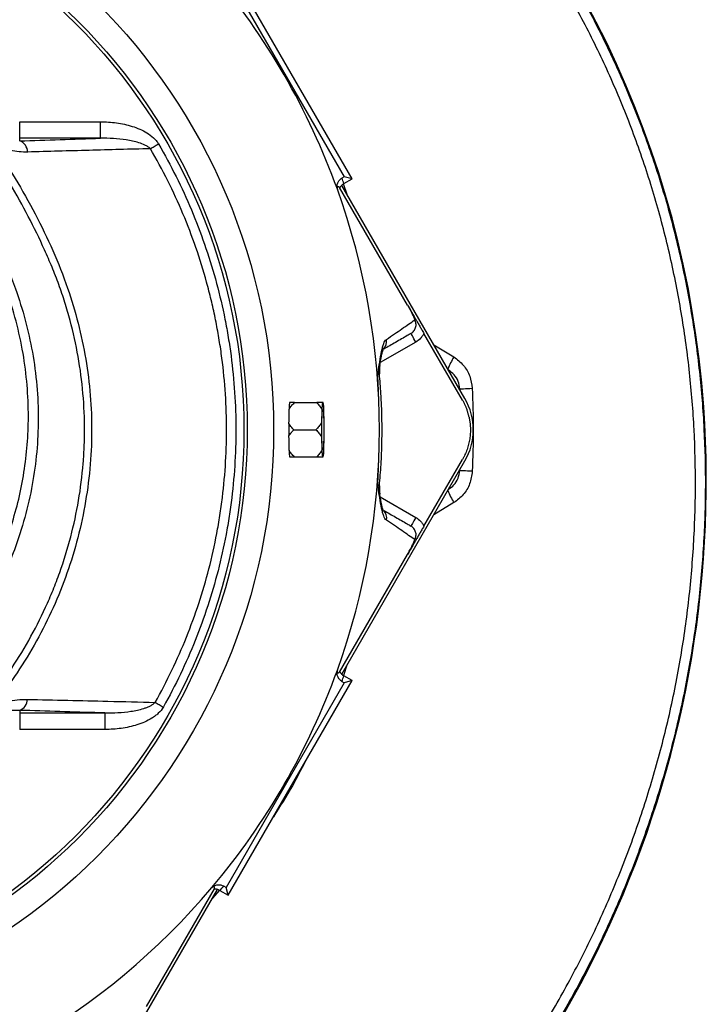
# Model space of a CAD drawing. Header units: millimetres. Extents: x 1733 to 2921, y 1515 to 2969.
# Tile 12 of 13: x 2505 to 2921, y 2047 to 2644. Entities that reach past the tile are written whole.
import ezdxf

# ---------------------------------------------------------------- set-up
doc = ezdxf.new("R2010")
doc.units = ezdxf.units.MM
doc.header["$LTSCALE"] = 2

msp = doc.modelspace()

# ---------------------------------------------------------------- linework, layer by layer
at = {"color": 7, "linetype": 'Continuous', "lineweight": 25}
for p, q in [((2706.36, 2547.26), (2631.28, 2677.31)), ((2630.01, 2672.59), (2701.64, 2548.53)), ((2505.02, 2571.88), (2505.02, 2581.87)), ((2505.02, 2581.87), (2553.98, 2581.87)), ((2553.98, 2571.88), (2553.98, 2581.87)), ((2505.02, 2570.33), (2505.02, 2571.88)), ((2553.98, 2571.88), (2505.02, 2571.88)), ((2701.64, 2548.53), (2700.26, 2547.73)), ((2706.36, 2547.26), (2701.64, 2548.53)), ((2740.02, 2470.78), (2698.84, 2542.12)), ((2774.79, 2414.13), (2700.17, 2543.37)), ((2701.43, 2544.42), (2706.36, 2547.26)), ((2773.25, 2413.24), (2749.91, 2453.66)), ((2723.11, 2434.23), (2723.04, 2433.83)), ((2671.52, 2411.69), (2684.94, 2411.69)), ((2688.94, 2411.69), (2688.47, 2411.69)), ((2688.1, 2407.51), (2687.86, 2399.42)), ((2689.54, 2399.42), (2689.31, 2407.51)), ((2919.11, 2408.84), (2919.42, 2408.86)), ((2671.04, 2395.24), (2684.46, 2395.24)), ((2687.86, 2391.06), (2688.1, 2382.97)), ((2689.31, 2382.97), (2689.54, 2391.06)), ((2671.52, 2378.79), (2684.94, 2378.79)), ((2688.47, 2378.79), (2688.94, 2378.79)), ((2700.15, 2247.08), (2774.79, 2376.35)), ((2749.91, 2336.83), (2773.25, 2377.24)), ((2723.04, 2356.66), (2723.11, 2356.26)), ((2698.84, 2248.36), (2740.02, 2319.7)), ((2706.36, 2243.23), (2701.43, 2246.07)), ((2701.64, 2241.96), (2630.01, 2117.9)), ((2631.28, 2113.18), (2706.36, 2243.23)), ((2700.26, 2242.76), (2701.64, 2241.96)), ((2706.36, 2243.23), (2701.64, 2241.96)), ((2505.02, 2225.19), (2505.02, 2223.61)), ((2505.02, 2223.61), (2556.67, 2223.61)), ((2505.02, 2223.61), (2505.02, 2213.62)), ((2556.67, 2223.61), (2556.67, 2213.62)), ((2556.67, 2213.62), (2505.02, 2213.62)), ((2630.01, 2117.9), (2628.63, 2118.69)), ((2550.2, 1987.35), (2624.81, 2116.59)), ((2581.88, 2045.78), (2623.06, 2117.12)), ((2626.35, 2116.02), (2631.28, 2113.18)), ((2631.28, 2113.18), (2630.01, 2117.9))]:
    msp.add_line(p, q, dxfattribs=at)
at = {"color": 8, "linetype": 'Continuous', "lineweight": 25}
for p, q in [((2700.93, 2544.4), (2703.26, 2538.02)), ((2745.03, 2448.4), (2723.46, 2435.94)), ((2755.96, 2446.74), (2768.04, 2439.37)), ((2771.63, 2420.02), (2771.39, 2420.01)), ((2771.64, 2419.58), (2771.63, 2420.02)), ((2771.62, 2370.46), (2771.39, 2370.47)), ((2771.62, 2370.46), (2771.64, 2370.9)), ((2723.45, 2354.54), (2745.03, 2342.09)), ((2768.09, 2351.1), (2755.93, 2343.69)), ((2703.29, 2252.52), (2701.16, 2246.28)), ((2625.99, 2116.15), (2621.72, 2111.22))]:
    msp.add_line(p, q, dxfattribs=at)
at = {"color": 7, "linetype": 'Continuous', "lineweight": 25, "flags": 128}
for points in [[(2584.17, 2565.57), (2584.73, 2565.89), (2585.3, 2566.23), (2585.9, 2566.58), (2586.52, 2566.94), (2587.15, 2567.31), (2587.8, 2567.68), (2588.45, 2568.06), (2589.1, 2568.44)], [(2745.03, 2448.4), (2744.44, 2449.41), (2743.88, 2450.39), (2743.36, 2451.28), (2742.9, 2452.07), (2742.53, 2452.72), (2742.25, 2453.2), (2742.08, 2453.49), (2742.03, 2453.59)], [(2771.63, 2420.02), (2771.84, 2420.03), (2772.3, 2420.05), (2773, 2420.09), (2773.92, 2420.13), (2775.03, 2420.19), (2776.3, 2420.25), (2777.7, 2420.32), (2779.17, 2420.4)], [(2689.32, 2395.24), (2689.3, 2392.35), (2689.25, 2389.62), (2689.16, 2387.22), (2689.05, 2385.29), (2688.92, 2383.93), (2688.78, 2383.23), (2688.63, 2383.23), (2688.48, 2383.93), (2688.35, 2385.29), (2688.24, 2387.22), (2688.16, 2389.62), (2688.11, 2392.35), (2688.09, 2395.24), (2688.11, 2398.14), (2688.16, 2400.87), (2688.24, 2403.27), (2688.35, 2405.2), (2688.48, 2406.56), (2688.63, 2407.26), (2688.78, 2407.26), (2688.92, 2406.56), (2689.05, 2405.2), (2689.16, 2403.27), (2689.25, 2400.87), (2689.3, 2398.14), (2689.32, 2395.24)], [(2688.1, 2392.52), (2688.12, 2395.24), (2688.1, 2397.96)], [(2779.21, 2370.05), (2777.72, 2370.13), (2776.32, 2370.2), (2775.04, 2370.27), (2773.93, 2370.33), (2773, 2370.38), (2772.3, 2370.42), (2771.83, 2370.45), (2771.62, 2370.46)], [(2745.03, 2342.09), (2744.44, 2341.08), (2743.88, 2340.1), (2743.36, 2339.2), (2742.9, 2338.41), (2742.53, 2337.77), (2742.25, 2337.29), (2742.08, 2336.99), (2742.03, 2336.89)], [(2587.11, 2230.01), (2587.66, 2229.7), (2588.24, 2229.38), (2588.84, 2229.04), (2589.46, 2228.69), (2590.1, 2228.34), (2590.74, 2227.97), (2591.39, 2227.61), (2592.05, 2227.24)]]:
    msp.add_lwpolyline(points, dxfattribs=at)
at = {"color": 7, "linetype": 'Continuous', "lineweight": 25}
for radius in [365.99, 350, 348]:
    msp.add_circle((2292.89, 2395.24), radius, dxfattribs=at)
for centre, radius, start, end in [((2318.89, 2366.89), 601.69, 3.99802, 90.82379), ((2318.89, 2366.89), 602, 3.99802, 90.09518), ((2292.89, 2395.24), 430.02, 19.80958, 40.19042), ((2502.37, 2563.33), 7.48, 1.58236, 69.25768), ((2289.89, 2400.44), 436, 19.28222, 19.74411), ((2292.89, 2395.24), 430.02, 340.19042, 19.80958), ((2742.92, 2431.02), 20, 170.74177, 185.15183), ((2686.54, 2408.73), 18.29, 170.66554, 175.17649), ((2728.45, 2406.08), 40.37, 172.00497, 177.96363), ((2648.97, 2406.08), 40.37, 2.03579, 7.99561), ((2742.07, 2395.24), 37.78, 330, 30), ((2275, 2363.82), 645.69, 306.89075, 3.99802), ((2275, 2363.82), 646, 306.89075, 3.99802), ((3019.7, 2395.24), 331.86, 179.27817, 180.72183), ((2358.17, 2395.24), 331.4, 359.27716, 0.72284), ((2728.45, 2384.41), 40.37, 182.03637, 187.99503), ((2648.97, 2384.41), 40.37, 352.00439, 357.96421), ((2686.54, 2381.76), 18.29, 184.82351, 189.33446), ((2742.92, 2359.47), 20, 174.82591, 189.16019), ((2292.89, 2395.24), 430.02, 319.80958, 340.19042), ((2289.89, 2390.05), 436, 340.25589, 340.71778), ((2502.28, 2232), 7.34, 291.95907, 358.6031), ((2295.89, 2400.44), 436, 319.28222, 319.74411), ((2292.89, 2395.24), 430.02, 280.19042, 319.80958)]:
    msp.add_arc(centre, radius, start, end, dxfattribs=at)
at = {"color": 8, "linetype": 'Continuous', "lineweight": 25}
for centre, radius, start, end in [((2721.4, 2448.54), 5.94, 313.31114, 13.76643), ((2809.25, 2414.65), 48.06, 149.05007, 158.79003), ((2804.71, 2373.77), 43.07, 200.83442, 211.77084), ((2721.42, 2341.96), 5.93, 346.15746, 46.02228)]:
    msp.add_arc(centre, radius, start, end, dxfattribs=at)
at = {"color": 7, "linetype": 'Continuous', "lineweight": 25}
for centre, major_axis, start_param, end_param in [((2291.92, 2406.29), (-32.91, 375.03), 4.605361, 4.628595), ((2291.92, 2384.2), (32.91, 375.03), 4.796183, 4.819417)]:
    msp.add_ellipse(centre, major_axis=major_axis, ratio=0.999566, start_param=start_param, end_param=end_param, dxfattribs=at)
for points, knots in [([(2310.24, 2968.24), (2321.74, 2968.21), (2344.76, 2968.16), (2379.23, 2965.57), (2413.49, 2961.17), (2447.18, 2954.83), (2480.21, 2946.6), (2512.53, 2936.57), (2544.28, 2924.74), (2575.34, 2911.16), (2605.54, 2895.9), (2634.77, 2879.02), (2662.96, 2860.51), (2690.06, 2840.42), (2716.05, 2818.82), (2740.8, 2795.82), (2764.2, 2771.51), (2786.33, 2745.81), (2807.07, 2718.68), (2826.38, 2690.16), (2844.06, 2660.54), (2860.03, 2629.97), (2874.22, 2598.59), (2886.62, 2566.36), (2897.13, 2533.3), (2905.74, 2499.47), (2912.41, 2465.15), (2917.13, 2430.51), (2919.91, 2395.71), (2920.74, 2360.59), (2919.59, 2325.24), (2916.48, 2289.74), (2911.39, 2254.32), (2904.27, 2219.08), (2895.11, 2184.1), (2884.01, 2149.63), (2871.02, 2115.84), (2856.18, 2082.86), (2839.7, 2051.14), (2821.64, 2020.72), (2802.15, 1991.59), (2781.09, 1963.58), (2759.84, 1938.13), (2738.35, 1915.42), (2716.95, 1895.27), (2694.78, 1875.93), (2672.13, 1857.14), (2656.92, 1844.74), (2649.32, 1838.54)], [0, 0, 0, 0, 0.021971, 0.043978, 0.065986, 0.087956, 0.109442, 0.130995, 0.152583, 0.174172, 0.195727, 0.217214, 0.238636, 0.260125, 0.281648, 0.303173, 0.324663, 0.346087, 0.367949, 0.389884, 0.411855, 0.433826, 0.455761, 0.477624, 0.499784, 0.522014, 0.544283, 0.566555, 0.588793, 0.610958, 0.633641, 0.656342, 0.679025, 0.701981, 0.725009, 0.748075, 0.77114, 0.794168, 0.817124, 0.839416, 0.861741, 0.884065, 0.906357, 0.925053, 0.943765, 0.962508, 0.981265, 1, 1, 1, 1]), ([(2645.54, 1843.14), (2645.54, 1843.14), (2651.14, 1850.6), (2668.02, 1860.1), (2688.67, 1878.84), (2710.11, 1896.9), (2730.54, 1916.02), (2751.87, 1938.13), (2773.54, 1963.67), (2795.51, 1992.52), (2815.78, 2022.59), (2834.24, 2053.59), (2850.8, 2085.48), (2865.49, 2118.14), (2878.37, 2151.63), (2889.36, 2185.77), (2898.43, 2220.43), (2905.48, 2255.34), (2910.52, 2290.43), (2913.61, 2325.6), (2914.74, 2360.61), (2913.92, 2395.39), (2911.17, 2429.85), (2906.49, 2464.16), (2899.89, 2498.14), (2891.37, 2531.64), (2880.97, 2564.37), (2868.69, 2596.29), (2854.64, 2627.35), (2838.82, 2657.62), (2821.32, 2686.94), (2802.21, 2715.17), (2780.32, 2743.8), (2755.33, 2772.49), (2727.04, 2800.91), (2696.89, 2827.42), (2665.07, 2851.84), (2631.7, 2874.04), (2596.83, 2893.91), (2560.63, 2911.44), (2523.3, 2926.55), (2485.09, 2939.12), (2447.33, 2948.75), (2410.21, 2955.66), (2373.9, 2960.1), (2337.37, 2962.49), (2313, 2962.19), (2300.82, 2962.03)], [0, 0, 0, 0, 0.0000001, 0.0178929, 0.0358057, 0.0537055, 0.0715773, 0.0894358, 0.1125761, 0.135754, 0.158932, 0.1820724, 0.2048917, 0.2277829, 0.2507107, 0.2736386, 0.2965299, 0.3193494, 0.3418965, 0.3644611, 0.3870084, 0.4090303, 0.4311251, 0.4532539, 0.4753792, 0.4974656, 0.519482, 0.5411997, 0.5629888, 0.5848141, 0.6066392, 0.6284278, 0.6501452, 0.6756907, 0.701323, 0.7269837, 0.7526139, 0.7781575, 0.8037793, 0.8294887, 0.8552265, 0.8809336, 0.9065535, 0.9298929, 0.9532764, 0.9766602, 1, 1, 1, 1]), ([(2500.03, 2337.3), (2501.57, 2342.59), (2504.65, 2353.19), (2507.79, 2369.55), (2509.79, 2386.18), (2510.53, 2403.86), (2509.77, 2422.38), (2507.29, 2441.77), (2503.08, 2461.08), (2496.54, 2482.14), (2487.33, 2504.5), (2475.4, 2528.19), (2461.69, 2551.2), (2447.18, 2571.73), (2432.47, 2589.75), (2417.89, 2605.54), (2402.37, 2620.61), (2391.21, 2629.9), (2385.62, 2634.54)], [0, 0, 0, 0, 0.049163, 0.098327, 0.148545, 0.198762, 0.256365, 0.313971, 0.373236, 0.432505, 0.510301, 0.588127, 0.667778, 0.747427, 0.810116, 0.872806, 0.936405, 1, 1, 1, 1]), ([(2553.98, 2581.87), (2557.25, 2581.87), (2560.48, 2581.65), (2566.88, 2580.77), (2570.04, 2580.1), (2574.71, 2578.64), (2576.25, 2578.08), (2579.24, 2576.77), (2580.69, 2576.03), (2583.49, 2574.31), (2584.8, 2573.35), (2586.59, 2571.68), (2587.16, 2571.09), (2588.21, 2569.82), (2588.69, 2569.15), (2589.1, 2568.44)], [0, 0, 0, 0, 0.25, 0.25, 0.5, 0.5, 0.625, 0.625, 0.75, 0.75, 0.875, 0.875, 0.9375, 0.9375, 1, 1, 1, 1]), ([(2584.17, 2565.57), (2583.7, 2566.04), (2583.17, 2566.44), (2582.06, 2567.17), (2581.48, 2567.48), (2579.71, 2568.33), (2578.47, 2568.79), (2575.97, 2569.57), (2574.7, 2569.89), (2572.15, 2570.45), (2570.86, 2570.69), (2566.99, 2571.28), (2564.39, 2571.54), (2559.2, 2571.86), (2556.59, 2571.91), (2553.98, 2571.88)], [0, 0, 0, 0, 0.0625, 0.0625, 0.125, 0.125, 0.25, 0.25, 0.375, 0.375, 0.5, 0.5, 0.75, 0.75, 1, 1, 1, 1]), ([(2488.81, 2568.02), (2493.37, 2561.21), (2502.52, 2547.59), (2514.64, 2526.15), (2525.36, 2503.99), (2534.1, 2481.87), (2540.73, 2459.88), (2545.31, 2438.17), (2548.07, 2416.16), (2548.95, 2393.88), (2547.83, 2371.48), (2544.76, 2349.1), (2539.81, 2327.06), (2533.02, 2305.54), (2524.41, 2284.69), (2514.04, 2264.64), (2502.14, 2245.43), (2492.9, 2233.57), (2488.29, 2227.64)], [0, 0, 0, 0, 0.0669089, 0.1339666, 0.2009692, 0.2678027, 0.3279914, 0.3883953, 0.4487901, 0.5089666, 0.5702386, 0.6317399, 0.6932496, 0.7545331, 0.8157902, 0.8772669, 0.9387433, 1, 1, 1, 1]), ([(2509.85, 2563.54), (2506.37, 2563.44), (2502.86, 2563.74), (2498.46, 2564.65), (2497.57, 2564.86), (2495.8, 2565.33), (2494.91, 2565.6), (2492.26, 2566.49), (2490.52, 2567.2), (2488.81, 2568.02)], [0, 0, 0, 0, 0.5, 0.5, 0.625, 0.625, 0.75, 0.75, 1, 1, 1, 1]), ([(2589.1, 2568.44), (2596.67, 2555.46), (2603.3, 2542.14), (2614.79, 2514.86), (2619.64, 2500.9), (2625.56, 2479.48), (2627.3, 2472.25), (2629.58, 2461.29), (2630.28, 2457.62), (2631.56, 2450.23), (2632.14, 2446.51), (2634.74, 2427.97), (2635.83, 2413.15), (2636.09, 2383.51), (2635.27, 2368.7), (2633.02, 2350.19), (2632.51, 2346.49), (2631.37, 2339.09), (2630.73, 2335.39), (2628.65, 2324.33), (2627.03, 2317.04), (2621.47, 2295.41), (2616.86, 2281.32), (2605.82, 2253.79), (2599.4, 2240.35), (2592.05, 2227.24)], [0, 0, 0, 0, 0.125, 0.125, 0.25, 0.25, 0.3125, 0.3125, 0.34375, 0.34375, 0.375, 0.375, 0.5, 0.5, 0.625, 0.625, 0.65625, 0.65625, 0.6875, 0.6875, 0.75, 0.75, 0.875, 0.875, 1, 1, 1, 1]), ([(2485, 2230.33), (2494.64, 2242.1), (2503.12, 2254.53), (2514.18, 2274.13), (2517.59, 2280.82), (2522.29, 2291.09), (2523.78, 2294.56), (2525.92, 2299.82), (2526.61, 2301.58), (2527.96, 2305.13), (2528.62, 2306.91), (2531.81, 2315.86), (2534.03, 2323.08), (2537.83, 2337.63), (2539.42, 2344.97), (2541.94, 2359.75), (2542.87, 2367.2), (2543.79, 2378.46), (2544.01, 2382.23), (2544.22, 2387.91), (2544.27, 2389.81), (2544.32, 2393.61), (2544.33, 2395.51), (2544.25, 2405), (2543.84, 2412.54), (2542.37, 2427.51), (2541.31, 2434.94), (2538.53, 2449.68), (2536.83, 2457), (2533.78, 2467.9), (2532.68, 2471.52), (2530.33, 2478.74), (2529.07, 2482.33), (2526.4, 2489.43), (2525, 2492.94), (2522.04, 2499.89), (2520.51, 2503.34), (2515.78, 2513.61), (2512.44, 2520.36), (2501.84, 2540.31), (2494.02, 2553.22), (2485.42, 2565.72)], [0, 0, 0, 0, 0.125, 0.125, 0.1875, 0.1875, 0.21875, 0.21875, 0.234375, 0.234375, 0.25, 0.25, 0.3125, 0.3125, 0.375, 0.375, 0.4375, 0.4375, 0.46875, 0.46875, 0.484375, 0.484375, 0.5, 0.5, 0.5625, 0.5625, 0.625, 0.625, 0.6875, 0.6875, 0.71875, 0.71875, 0.75, 0.75, 0.78125, 0.78125, 0.8125, 0.8125, 0.875, 0.875, 1, 1, 1, 1]), ([(2584.17, 2565.57), (2571.81, 2565.24), (2559.43, 2564.9), (2534.65, 2564.23), (2522.24, 2563.89), (2509.85, 2563.54)], [0, 0, 0, 0, 0.5, 0.5, 1, 1, 1, 1]), ([(2587.11, 2230.01), (2594.33, 2242.87), (2600.63, 2256.05), (2611.47, 2283.04), (2616.01, 2296.86), (2621.48, 2318.06), (2623.08, 2325.21), (2625.13, 2336.05), (2625.76, 2339.69), (2626.89, 2346.94), (2627.39, 2350.57), (2629.61, 2368.72), (2630.44, 2383.25), (2630.22, 2412.31), (2629.18, 2426.85), (2626.67, 2445.04), (2626.1, 2448.68), (2624.86, 2455.94), (2624.18, 2459.56), (2622.69, 2466.78), (2621.89, 2470.38), (2620.17, 2477.54), (2619.26, 2481.09), (2614.4, 2498.78), (2609.61, 2512.61), (2601.08, 2532.87), (2598.01, 2539.55), (2591.41, 2552.73), (2587.9, 2559.21), (2584.17, 2565.57)], [0, 0, 0, 0, 0.125, 0.125, 0.25, 0.25, 0.3125, 0.3125, 0.34375, 0.34375, 0.375, 0.375, 0.5, 0.5, 0.625, 0.625, 0.65625, 0.65625, 0.6875, 0.6875, 0.71875, 0.71875, 0.75, 0.75, 0.875, 0.875, 0.9375, 0.9375, 1, 1, 1, 1]), ([(2697.46, 2540.98), (2697.38, 2541.29), (2697.32, 2541.61), (2697.26, 2542.26), (2697.25, 2542.59), (2697.29, 2543.25), (2697.34, 2543.57), (2697.49, 2544.21), (2697.59, 2544.52), (2697.84, 2545.13), (2697.99, 2545.42), (2698.33, 2545.97), (2698.53, 2546.24), (2699.18, 2546.98), (2699.69, 2547.4), (2700.26, 2547.73)], [0, 0, 0, 0, 0.125, 0.125, 0.25, 0.25, 0.375, 0.375, 0.5, 0.5, 0.625, 0.625, 0.75, 0.75, 1, 1, 1, 1]), ([(2698.84, 2542.12), (2698.77, 2542.17), (2698.64, 2542.27), (2698.46, 2542.38), (2698.28, 2542.47), (2698.11, 2542.52), (2697.93, 2542.55), (2697.74, 2542.52), (2697.56, 2542.41), (2697.45, 2542.24), (2697.39, 2542.07), (2697.37, 2541.87), (2697.36, 2541.71), (2697.37, 2541.54), (2697.38, 2541.41), (2697.4, 2541.28), (2697.43, 2541.14), (2697.48, 2540.97), (2697.54, 2540.76), (2697.59, 2540.59), (2697.61, 2540.5)], [0, 0, 0, 0, 0.113205, 0.219749, 0.319633, 0.412856, 0.499419, 0.634702, 0.749387, 0.817224, 0.87464, 0.908589, 0.937362, 0.954406, 0.968752, 0.975062, 0.981332, 0.987573, 0.993792, 1, 1, 1, 1]), ([(2701.43, 2544.42), (2700.91, 2544.11), (2700.44, 2543.74), (2699.83, 2543.08), (2699.64, 2542.84), (2699.3, 2542.34), (2699.15, 2542.08), (2699.02, 2541.81)], [0, 0, 0, 0, 0.5, 0.5, 0.75, 0.75, 1, 1, 1, 1]), ([(2740.02, 2470.78), (2740.51, 2469.94), (2740.97, 2469.11), (2741.83, 2467.47), (2742.23, 2466.69), (2742.94, 2465.2), (2743.27, 2464.48), (2743.72, 2463.46), (2743.86, 2463.12), (2744.13, 2462.47), (2744.26, 2462.14), (2744.39, 2461.82)], [0, 0, 0, 0, 0.25, 0.25, 0.5, 0.5, 0.75, 0.75, 0.875, 0.875, 1, 1, 1, 1]), ([(2740.02, 2470.78), (2740.46, 2470.03), (2740.89, 2469.29), (2741.73, 2467.84), (2742.13, 2467.13), (2742.92, 2465.76), (2743.31, 2465.1), (2743.9, 2464.08), (2744.09, 2463.74), (2744.4, 2463.2), (2744.51, 2463.02), (2744.72, 2462.64), (2744.84, 2462.45), (2745.05, 2462.07), (2745.16, 2461.88), (2745.38, 2461.51), (2745.49, 2461.32), (2745.8, 2460.77), (2746.01, 2460.42), (2746.6, 2459.39), (2746.99, 2458.72), (2747.78, 2457.34), (2748.19, 2456.64), (2749.03, 2455.18), (2749.47, 2454.42), (2749.91, 2453.66)], [0, 0, 0, 0, 0.125, 0.125, 0.25, 0.25, 0.375, 0.375, 0.4375, 0.4375, 0.46875, 0.46875, 0.5, 0.5, 0.53125, 0.53125, 0.5625, 0.5625, 0.625, 0.625, 0.75, 0.75, 0.875, 0.875, 1, 1, 1, 1]), ([(2727.17, 2449.95), (2730.62, 2452.29), (2733.73, 2454.43), (2739.43, 2458.37), (2742.01, 2460.16), (2744.39, 2461.82)], [0, 0, 0, 0, 0.5, 0.5, 1, 1, 1, 1]), ([(2742.03, 2453.59), (2742.37, 2453.79), (2742.69, 2454.02), (2743.28, 2454.53), (2743.56, 2454.82), (2744.05, 2455.44), (2744.27, 2455.77), (2744.63, 2456.46), (2744.79, 2456.83), (2745.01, 2457.59), (2745.09, 2457.98), (2745.16, 2458.77), (2745.16, 2459.17), (2745.03, 2460.35), (2744.79, 2461.12), (2744.39, 2461.82)], [0, 0, 0, 0, 0.125, 0.125, 0.25, 0.25, 0.375, 0.375, 0.5, 0.5, 0.625, 0.625, 0.75, 0.75, 1, 1, 1, 1]), ([(2742.03, 2453.59), (2741.28, 2453.17), (2738.4, 2451.5), (2733.25, 2448.53), (2728.02, 2445.51), (2725.6, 2444.11)], [0, 0, 0, 0, 0.157229, 0.611203, 1, 1, 1, 1]), ([(2749.91, 2453.66), (2749.65, 2453.11), (2749.34, 2452.58), (2748.66, 2451.58), (2748.27, 2451.1), (2747.03, 2449.76), (2746.09, 2449.01), (2745.03, 2448.4)], [0, 0, 0, 0, 0.25, 0.25, 0.5, 0.5, 1, 1, 1, 1]), ([(2721.93, 2428.51), (2721.95, 2428.68), (2721.98, 2428.85), (2722.03, 2429.2), (2722.11, 2429.71), (2722.3, 2430.9), (2722.45, 2431.89), (2722.75, 2433.83), (2722.94, 2435.08), (2723.51, 2438.65), (2723.88, 2440.81), (2724.38, 2443.17), (2724.48, 2443.62), (2724.68, 2444.5), (2724.79, 2444.92), (2725.1, 2446.11), (2725.33, 2446.82), (2726.03, 2448.66), (2726.55, 2449.52), (2727.17, 2449.95)], [0, 0, 0, 0, 0.015625, 0.015625, 0.03125, 0.0625, 0.125, 0.125, 0.25, 0.25, 0.5, 0.5, 0.5625, 0.5625, 0.625, 0.625, 0.75, 0.75, 1, 1, 1, 1]), ([(2723.1, 2433.82), (2723.11, 2433.91), (2723.36, 2435.44), (2723.75, 2437.73), (2724.29, 2440.53), (2724.76, 2442.47), (2725.14, 2443.7), (2725.42, 2444.32), (2725.42, 2444.32), (2725.42, 2444.32)], [0, 0, 0, 0, 0.015786, 0.255862, 0.454355, 0.632764, 0.788886, 0.923116, 1, 1, 1, 1]), ([(2768.04, 2439.37), (2770.07, 2437.83), (2774.18, 2434.72), (2778.09, 2427.89), (2778.82, 2422.86), (2779.17, 2420.4)], [0, 0, 0, 0, 0.334748, 0.6749, 1, 1, 1, 1]), ([(2722.97, 2361.28), (2723.33, 2365.55), (2724.07, 2374.42), (2724.57, 2388.17), (2724.57, 2402.52), (2724.06, 2416.3), (2723.31, 2425.18), (2722.97, 2429.21)], [0, 0, 0, 0, 0.189157, 0.392407, 0.606676, 0.821909, 1, 1, 1, 1]), ([(2722.62, 2410.38), (2722.6, 2411.89), (2722.57, 2413.4), (2722.49, 2416.42), (2722.35, 2420.96), (2722.12, 2425.49), (2721.93, 2428.51)], [0, 0, 0, 0, 0.25, 0.25, 0.5, 1, 1, 1, 1]), ([(2779.17, 2420.4), (2779.51, 2412.02), (2780.17, 2395.24), (2779.53, 2378.46), (2779.21, 2370.05)], [0, 0, 0, 0, 0.499332, 1, 1, 1, 1]), ([(2668.22, 2407.68), (2668.66, 2408.41), (2669.17, 2409.11), (2670.28, 2410.44), (2670.89, 2411.08), (2671.52, 2411.69)], [0, 0, 0, 0, 0.5, 0.5, 1, 1, 1, 1]), ([(2671.52, 2411.69), (2670.93, 2411.69), (2670.35, 2411.69), (2669.32, 2411.69), (2668.86, 2411.69), (2668.49, 2411.69)], [0, 0, 0, 0, 0.5, 0.5, 1, 1, 1, 1]), ([(2684.94, 2411.69), (2685.56, 2411.05), (2686.15, 2410.39), (2687.23, 2409), (2687.71, 2408.27), (2688.1, 2407.51)], [0, 0, 0, 0, 0.5, 0.5, 1, 1, 1, 1]), ([(2688.47, 2411.69), (2688, 2411.69), (2686.99, 2411.69), (2685.66, 2411.69), (2684.94, 2411.69)], [0, 0, 0, 0, 0.458872, 1, 1, 1, 1]), ([(2773.25, 2413.24), (2773.38, 2413.01), (2773.65, 2412.53), (2774.03, 2411.81), (2774.4, 2411.09), (2774.75, 2410.35), (2775.08, 2409.6), (2775.4, 2408.85), (2775.7, 2408.09), (2775.89, 2407.58), (2775.98, 2407.32)], [0, 0, 0, 0, 0.1250078, 0.2498849, 0.3746954, 0.4995038, 0.6243743, 0.7493712, 0.8745585, 1, 1, 1, 1]), ([(2668.31, 2410.26), (2668.29, 2409.92), (2668.28, 2409.53), (2668.25, 2408.66), (2668.23, 2408.19), (2668.22, 2407.68)], [0, 0, 0, 0, 0.5, 0.5, 1, 1, 1, 1]), ([(2777.25, 2402.88), (2777.19, 2403.13), (2777.08, 2403.63), (2776.89, 2404.38), (2776.69, 2405.12), (2776.47, 2405.86), (2776.24, 2406.6), (2776.07, 2407.08), (2775.98, 2407.32)], [0, 0, 0, 0, 0.166794, 0.333435, 0.5, 0.666565, 0.833206, 1, 1, 1, 1]), ([(2668.15, 2398.94), (2668.15, 2397.04), (2668.15, 2394.56), (2668.15, 2392.13), (2668.15, 2391.55)], [0, 0, 0, 0, 0.762261, 1, 1, 1, 1]), ([(2671.04, 2395.24), (2670.25, 2396.1), (2669.18, 2397.27), (2668.37, 2398.59), (2668.15, 2398.94)], [0, 0, 0, 0, 0.736652, 1, 1, 1, 1]), ([(2687.86, 2399.42), (2687.42, 2398.66), (2686.9, 2397.94), (2685.75, 2396.55), (2685.12, 2395.88), (2684.46, 2395.24)], [0, 0, 0, 0, 0.5, 0.5, 1, 1, 1, 1]), ([(2777.25, 2402.88), (2777.31, 2402.61), (2777.42, 2402.07), (2777.57, 2401.25), (2777.69, 2400.44), (2777.8, 2399.62), (2777.9, 2398.8), (2777.97, 2397.97), (2778.02, 2397.15), (2778.09, 2395.49), (2778.05, 2393.01), (2777.69, 2389.71), (2777.03, 2386.45), (2776.23, 2383.79), (2775.44, 2381.72), (2774.78, 2380.19), (2774.06, 2378.69), (2773.52, 2377.73), (2773.25, 2377.24)], [0, 0, 0, 0, 0.031278, 0.062496, 0.093671, 0.124817, 0.155953, 0.187093, 0.218256, 0.249456, 0.373927, 0.499002, 0.624284, 0.749251, 0.812094, 0.874744, 0.937335, 1, 1, 1, 1]), ([(2668.15, 2391.55), (2668.63, 2392.28), (2669.47, 2393.58), (2670.56, 2394.73), (2671.04, 2395.24)], [0, 0, 0, 0, 0.557574, 1, 1, 1, 1]), ([(2684.46, 2395.24), (2685.12, 2394.6), (2685.75, 2393.94), (2686.9, 2392.55), (2687.43, 2391.82), (2687.86, 2391.06)], [0, 0, 0, 0, 0.5, 0.5, 1, 1, 1, 1]), ([(2668.22, 2382.8), (2668.23, 2382.3), (2668.25, 2381.83), (2668.28, 2380.97), (2668.29, 2380.57), (2668.31, 2380.22)], [0, 0, 0, 0, 0.5, 0.5, 1, 1, 1, 1]), ([(2671.52, 2378.79), (2670.89, 2379.41), (2670.29, 2380.04), (2669.17, 2381.38), (2668.66, 2382.08), (2668.22, 2382.8)], [0, 0, 0, 0, 0.5, 0.5, 1, 1, 1, 1]), ([(2688.1, 2382.97), (2687.7, 2382.2), (2687.22, 2381.48), (2686.15, 2380.09), (2685.56, 2379.43), (2684.94, 2378.79)], [0, 0, 0, 0, 0.5, 0.5, 1, 1, 1, 1]), ([(2668.49, 2378.79), (2668.87, 2378.79), (2669.33, 2378.79), (2670.35, 2378.79), (2670.92, 2378.79), (2671.52, 2378.79)], [0, 0, 0, 0, 0.5, 0.5, 1, 1, 1, 1]), ([(2684.94, 2378.79), (2685.6, 2378.79), (2686.93, 2378.79), (2687.95, 2378.79), (2688.47, 2378.79)], [0, 0, 0, 0, 0.491393, 1, 1, 1, 1]), ([(2721.93, 2361.98), (2722.12, 2365), (2722.27, 2368.02), (2722.45, 2372.55), (2722.49, 2374.06), (2722.57, 2377.08), (2722.6, 2378.6), (2722.62, 2380.11)], [0, 0, 0, 0, 0.5, 0.5, 0.75, 0.75, 1, 1, 1, 1]), ([(2779.21, 2370.05), (2778.83, 2367.5), (2778.09, 2362.41), (2774.12, 2355.63), (2770.09, 2352.6), (2768.09, 2351.1)], [0, 0, 0, 0, 0.337954, 0.672527, 1, 1, 1, 1]), ([(2727.17, 2340.54), (2726.55, 2340.96), (2726.03, 2341.83), (2725.33, 2343.66), (2725.11, 2344.37), (2724.79, 2345.56), (2724.68, 2345.97), (2724.48, 2346.84), (2724.38, 2347.3), (2723.89, 2349.65), (2723.52, 2351.81), (2722.95, 2355.38), (2722.75, 2356.63), (2722.45, 2358.59), (2722.35, 2359.25), (2722.19, 2360.26), (2722.14, 2360.6), (2722.03, 2361.29), (2721.98, 2361.64), (2721.93, 2361.98)], [0, 0, 0, 0, 0.25, 0.25, 0.375, 0.375, 0.4375, 0.4375, 0.5, 0.5, 0.75, 0.75, 0.875, 0.875, 0.9375, 0.9375, 0.96875, 0.96875, 1, 1, 1, 1]), ([(2725.43, 2346.14), (2725.44, 2346.13), (2725.49, 2346.06), (2725.3, 2346.38), (2725.03, 2347.15), (2724.61, 2348.57), (2724.15, 2350.65), (2723.64, 2353.34), (2723.28, 2355.56), (2723.1, 2356.67)], [0, 0, 0, 0, 0.012985, 0.130323, 0.264945, 0.420916, 0.599325, 0.798951, 1, 1, 1, 1]), ([(2725.64, 2346.35), (2728.04, 2344.97), (2733.26, 2341.95), (2738.4, 2338.99), (2741.28, 2337.32), (2742.03, 2336.89)], [0, 0, 0, 0, 0.387628, 0.84247, 1, 1, 1, 1]), ([(2744.39, 2328.67), (2742.01, 2330.32), (2739.43, 2332.12), (2733.73, 2336.06), (2730.62, 2338.2), (2727.17, 2340.54)], [0, 0, 0, 0, 0.5, 0.5, 1, 1, 1, 1]), ([(2745.03, 2342.09), (2746.09, 2341.48), (2747.03, 2340.72), (2748.27, 2339.39), (2748.66, 2338.91), (2749.34, 2337.91), (2749.65, 2337.38), (2749.91, 2336.83)], [0, 0, 0, 0, 0.5, 0.5, 0.75, 0.75, 1, 1, 1, 1]), ([(2749.91, 2336.83), (2749.48, 2336.07), (2749.05, 2335.33), (2748.21, 2333.88), (2747.8, 2333.18), (2747.01, 2331.81), (2746.63, 2331.14), (2746.04, 2330.12), (2745.84, 2329.78), (2745.53, 2329.25), (2745.43, 2329.06), (2745.21, 2328.69), (2745.1, 2328.5), (2744.88, 2328.12), (2744.77, 2327.93), (2744.56, 2327.55), (2744.45, 2327.36), (2744.13, 2326.82), (2743.93, 2326.47), (2743.34, 2325.44), (2742.95, 2324.77), (2742.15, 2323.39), (2741.75, 2322.69), (2740.91, 2321.23), (2740.47, 2320.47), (2740.02, 2319.7)], [0, 0, 0, 0, 0.125, 0.125, 0.25, 0.25, 0.375, 0.375, 0.4375, 0.4375, 0.46875, 0.46875, 0.5, 0.5, 0.53125, 0.53125, 0.5625, 0.5625, 0.625, 0.625, 0.75, 0.75, 0.875, 0.875, 1, 1, 1, 1]), ([(2744.39, 2328.67), (2744.79, 2329.37), (2745.03, 2330.14), (2745.16, 2331.32), (2745.16, 2331.72), (2745.09, 2332.51), (2745.01, 2332.9), (2744.79, 2333.65), (2744.63, 2334.02), (2744.27, 2334.72), (2744.05, 2335.05), (2743.56, 2335.67), (2743.28, 2335.96), (2742.69, 2336.47), (2742.37, 2336.69), (2742.03, 2336.89)], [0, 0, 0, 0, 0.25, 0.25, 0.375, 0.375, 0.5, 0.5, 0.625, 0.625, 0.75, 0.75, 0.875, 0.875, 1, 1, 1, 1]), ([(2740.02, 2319.7), (2740.51, 2320.55), (2740.97, 2321.37), (2741.83, 2323.01), (2742.23, 2323.79), (2742.94, 2325.29), (2743.27, 2326), (2743.72, 2327.03), (2743.86, 2327.36), (2744.13, 2328.02), (2744.26, 2328.35), (2744.39, 2328.67)], [0, 0, 0, 0, 0.25, 0.25, 0.5, 0.5, 0.75, 0.75, 0.875, 0.875, 1, 1, 1, 1]), ([(2697.61, 2249.98), (2697.59, 2249.92), (2697.56, 2249.8), (2697.51, 2249.64), (2697.47, 2249.49), (2697.44, 2249.37), (2697.42, 2249.26), (2697.4, 2249.18), (2697.38, 2249.1), (2697.38, 2249.03), (2697.37, 2248.96), (2697.36, 2248.88), (2697.36, 2248.76), (2697.37, 2248.61), (2697.39, 2248.42), (2697.45, 2248.25), (2697.56, 2248.08), (2697.74, 2247.96), (2697.96, 2247.93), (2698.23, 2247.99), (2698.53, 2248.13), (2698.73, 2248.28), (2698.84, 2248.36)], [0, 0, 0, 0, 0.004435, 0.008874, 0.01332, 0.017778, 0.022249, 0.026739, 0.031249, 0.038052, 0.045551, 0.053747, 0.062638, 0.09142, 0.125381, 0.182807, 0.250661, 0.365347, 0.500628, 0.648588, 0.815045, 1, 1, 1, 1]), ([(2700.26, 2242.76), (2699.69, 2243.09), (2699.18, 2243.5), (2698.31, 2244.5), (2697.97, 2245.05), (2697.46, 2246.27), (2697.31, 2246.91), (2697.25, 2247.89), (2697.26, 2248.22), (2697.32, 2248.87), (2697.38, 2249.19), (2697.46, 2249.51)], [0, 0, 0, 0, 0.25, 0.25, 0.5, 0.5, 0.75, 0.75, 0.875, 0.875, 1, 1, 1, 1]), ([(2699.02, 2248.68), (2699.28, 2248.13), (2699.62, 2247.64), (2700.23, 2246.97), (2700.45, 2246.77), (2700.92, 2246.39), (2701.17, 2246.22), (2701.43, 2246.07)], [0, 0, 0, 0, 0.5, 0.5, 0.75, 0.75, 1, 1, 1, 1]), ([(2488.29, 2227.64), (2491.32, 2228.75), (2496.37, 2230.6), (2503.55, 2231.73), (2507.58, 2231.79), (2509.61, 2231.82)], [0, 0, 0, 0, 0.4256436, 0.7107386, 1, 1, 1, 1]), ([(2509.61, 2231.82), (2525.95, 2231.47), (2551.94, 2230.9), (2577.58, 2230.25), (2587.11, 2230.01)], [0, 0, 0, 0, 0.628663, 1, 1, 1, 1]), ([(2556.67, 2223.61), (2559.3, 2223.57), (2561.94, 2223.63), (2567.19, 2223.95), (2569.81, 2224.2), (2573.71, 2224.81), (2575.01, 2225.04), (2577.59, 2225.61), (2578.87, 2225.94), (2580.76, 2226.53), (2581.38, 2226.74), (2582.62, 2227.22), (2583.23, 2227.48), (2584.42, 2228.06), (2585, 2228.38), (2586.11, 2229.11), (2586.64, 2229.52), (2587.11, 2230.01)], [0, 0, 0, 0, 0.25, 0.25, 0.5, 0.5, 0.625, 0.625, 0.75, 0.75, 0.8125, 0.8125, 0.875, 0.875, 0.9375, 0.9375, 1, 1, 1, 1]), ([(2592.05, 2227.24), (2591.23, 2225.78), (2590.18, 2224.52), (2588.39, 2222.83), (2587.75, 2222.29), (2586.43, 2221.3), (2585.75, 2220.83), (2583.66, 2219.53), (2582.2, 2218.78), (2579.19, 2217.46), (2577.63, 2216.88), (2572.93, 2215.41), (2569.74, 2214.73), (2563.26, 2213.84), (2559.96, 2213.62), (2556.67, 2213.62)], [0, 0, 0, 0, 0.125, 0.125, 0.1875, 0.1875, 0.25, 0.25, 0.375, 0.375, 0.5, 0.5, 0.75, 0.75, 1, 1, 1, 1]), ([(2505.02, 2225.19), (2503.42, 2225.2), (2500.21, 2225.21), (2495.26, 2224.49), (2490.27, 2223.13), (2485.18, 2221.07), (2481.91, 2218.99), (2480.22, 2217.92)], [0, 0, 0, 0, 0.1980764, 0.3987366, 0.5927998, 0.7909522, 1, 1, 1, 1]), ([(2556.67, 2223.61), (2555.66, 2223.64), (2538.55, 2224.18), (2521.28, 2224.7), (2505.02, 2225.19)], [0, 0, 0, 0, 0.058682, 1, 1, 1, 1]), ([(2623.06, 2117.12), (2623.07, 2117.2), (2623.1, 2117.36), (2623.1, 2117.58), (2623.09, 2117.78), (2623.05, 2117.95), (2622.98, 2118.12), (2622.86, 2118.28), (2622.68, 2118.37), (2622.47, 2118.38), (2622.29, 2118.34), (2622.11, 2118.27), (2621.97, 2118.2), (2621.82, 2118.1), (2621.72, 2118.03), (2621.62, 2117.94), (2621.52, 2117.85), (2621.39, 2117.72), (2621.24, 2117.57), (2621.11, 2117.44), (2621.05, 2117.38)], [0, 0, 0, 0, 0.113205, 0.219749, 0.319633, 0.412856, 0.499419, 0.634702, 0.749387, 0.817224, 0.87464, 0.908589, 0.937362, 0.954406, 0.968752, 0.975062, 0.981332, 0.987573, 0.993792, 1, 1, 1, 1]), ([(2621.38, 2117.74), (2621.62, 2117.97), (2621.86, 2118.18), (2622.39, 2118.56), (2622.68, 2118.73), (2623.27, 2119.02), (2623.57, 2119.14), (2624.19, 2119.33), (2624.52, 2119.4), (2625.17, 2119.49), (2625.49, 2119.51), (2626.15, 2119.48), (2626.48, 2119.45), (2627.44, 2119.26), (2628.06, 2119.02), (2628.63, 2118.69)], [0, 0, 0, 0, 0.125, 0.125, 0.25, 0.25, 0.375, 0.375, 0.5, 0.5, 0.625, 0.625, 0.75, 0.75, 1, 1, 1, 1]), ([(2626.35, 2116.02), (2625.82, 2116.32), (2625.27, 2116.54), (2624.39, 2116.74), (2624.09, 2116.79), (2623.49, 2116.83), (2623.19, 2116.83), (2622.89, 2116.81)], [0, 0, 0, 0, 0.5, 0.5, 0.75, 0.75, 1, 1, 1, 1])]:
    msp.add_open_spline(points, degree=3, knots=knots, dxfattribs=at)
at = {"color": 8, "linetype": 'Continuous', "lineweight": 25}
for points, knots in [([(2314.76, 2671.78), (2318.8, 2671.05), (2326.92, 2669.57), (2339.97, 2665.68), (2353.4, 2660.32), (2366.95, 2653.25), (2379.96, 2644.92), (2392.68, 2635.23), (2405.14, 2624.42), (2419.21, 2611.06), (2434.61, 2594.9), (2451.01, 2575.01), (2466.24, 2553.55), (2480.15, 2530.35), (2492.45, 2506.11), (2501.96, 2483.11), (2508.64, 2461.75), (2513, 2442.14), (2515.67, 2422.07), (2516.54, 2401.83), (2515.6, 2381.78), (2512.9, 2361.86), (2508.4, 2342.03), (2502.52, 2323.78), (2495.64, 2307.16), (2488.1, 2292.15), (2479.28, 2277.45), (2469.3, 2263.31), (2457.66, 2249.55), (2449.32, 2240.51), (2444.42, 2236.33), (2444.39, 2236.3)], [0, 0, 0, 0, 0.022148, 0.044472, 0.073363, 0.10017, 0.127202, 0.157194, 0.187229, 0.217255, 0.263349, 0.309443, 0.358779, 0.408117, 0.458578, 0.50902, 0.545827, 0.582632, 0.620478, 0.658324, 0.695181, 0.732039, 0.770009, 0.807978, 0.838306, 0.869568, 0.900829, 0.932805, 0.964781, 0.999807, 1, 1, 1, 1]), ([(2723.04, 2433.83), (2722.89, 2432.88), (2722.65, 2431.28), (2722.15, 2429.33), (2721.93, 2428.52), (2721.93, 2428.51)], [0, 0, 0, 0, 0.588989, 0.994531, 1, 1, 1, 1]), ([(2722.96, 2429.2), (2722.94, 2429.21), (2722.89, 2429.21), (2722.26, 2428.75), (2721.93, 2428.51)], [0, 0, 0, 0, 0.454761, 1, 1, 1, 1]), ([(2771.63, 2420.02), (2771.4, 2421.54), (2770.93, 2424.67), (2768.49, 2428.72), (2766.03, 2430.48), (2764.87, 2431.31)], [0, 0, 0, 0, 0.3343706, 0.6881824, 1, 1, 1, 1]), ([(2764.87, 2359.18), (2766, 2359.98), (2768.42, 2361.71), (2770.89, 2365.72), (2771.38, 2368.88), (2771.62, 2370.46)], [0, 0, 0, 0, 0.303857, 0.652287, 1, 1, 1, 1]), ([(2721.93, 2361.98), (2722.25, 2361.74), (2722.88, 2361.29), (2722.94, 2361.28), (2722.97, 2361.28)], [0, 0, 0, 0, 0.522381, 1, 1, 1, 1]), ([(2721.93, 2361.98), (2721.93, 2361.97), (2722.15, 2361.16), (2722.65, 2359.21), (2722.89, 2357.61), (2723.04, 2356.66)], [0, 0, 0, 0, 0.005473, 0.411286, 1, 1, 1, 1]), ([(2678.12, 2194.32), (2675.54, 2189.35), (2669.57, 2177.87), (2662.65, 2166.92), (2658.71, 2160.7)], [0, 0, 0, 0, 0.43193, 1, 1, 1, 1])]:
    msp.add_open_spline(points, degree=3, knots=knots, dxfattribs=at)
at = {"color": 7, "linetype": 'Continuous', "lineweight": 25}
msp.add_open_spline([(2505.02, 2570.33), (2521.34, 2570.84), (2537.68, 2571.36), (2553.98, 2571.88)], degree=3, dxfattribs=at)

doc.saveas('drawing.dxf')
